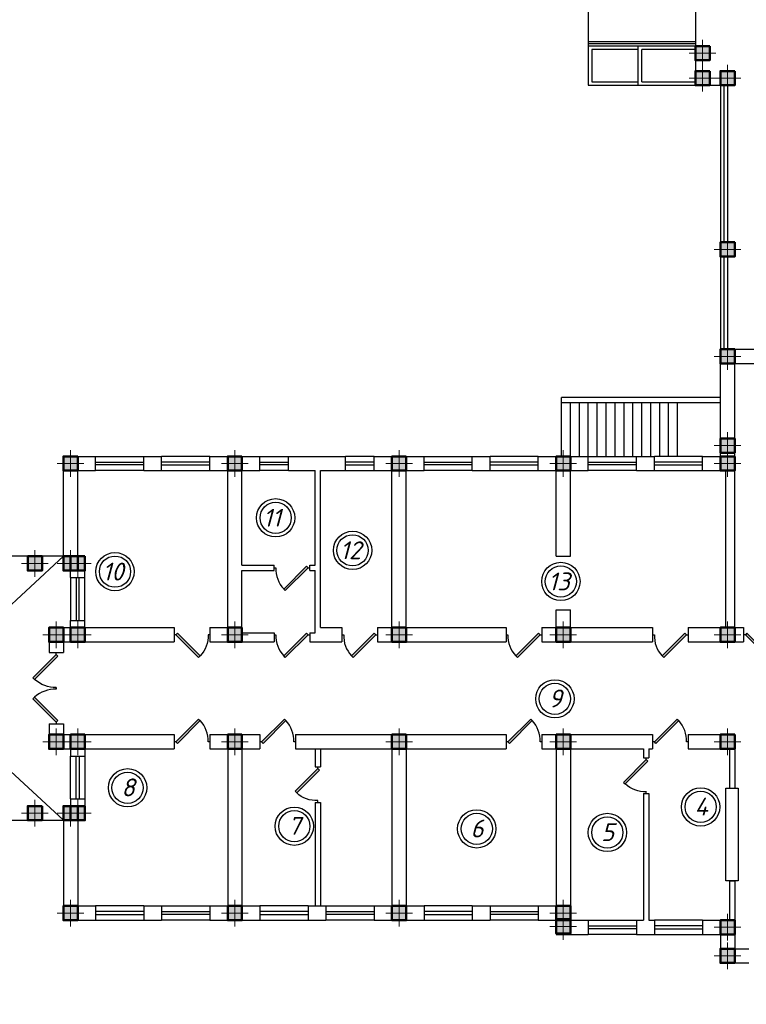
# Model space of a CAD drawing. Header units: millimetres. Extents: x 473009 to 2502882, y 456217 to 1153743.
# Tile 33 of 124: x 1308226 to 1328576, y 473270 to 500867. Entities that reach past the tile are written whole.
import ezdxf

# ---------------------------------------------------------------- set-up
doc = ezdxf.new("R2010")
doc.units = ezdxf.units.MM
doc.layers.add('kolonn', color=7, linetype='Continuous')
doc.styles.add('SPDS1', font='spds.shx', dxfattribs={"width": 0.8})
doc.styles.get("Standard").update_dxf_attribs({"font": 'isocpeui.ttf'})

# ---------------------------------------------------------------- blocks, each defined once
blk = doc.blocks.new('jfgjhsdf')
blk.add_hatch(color=1).paths.add_polyline_path([(-593, 731), (-637, 687), (0, 50), (44, 94)])
at = {"color": 1}
for p, q in [((0, 1000), (0, 950)), ((0, 50), (0, 0))]:
    blk.add_line(p, q, dxfattribs=at)
blk.add_lwpolyline([(0, 50), (-637, 687), (-593, 731), (44, 94), (0, 50)], dxfattribs=at)
blk.add_arc((-33, 130), 821, 87.662, 132.9147, dxfattribs=at)
blk = doc.blocks.new('ghsdd')
at = {"ltscale": 50}
h = blk.add_hatch(color=256, dxfattribs=at)
h.paths.add_polyline_path([(0, 200), (-200, 200), (-200, 0), (0, 0)])
h.paths.add_polyline_path([(200, 0), (200, 200), (0, 200), (0, 0)])
h.paths.add_polyline_path([(0, 0), (-200, 0), (-200, -200), (0, -200)])
h.paths.add_polyline_path([(0, 0), (0, -200), (200, -200), (200, 0)])
at = {"lineweight": 0}
for p, q in [((0, -374), (0, 374)), ((-374, 0), (374, 0))]:
    blk.add_line(p, q, dxfattribs=at)
at = {"lineweight": 50, "ltscale": 50}
blk.add_lwpolyline([(200, 200), (200, -200), (-200, -200), (-200, 200), (200, 200)], dxfattribs=at)

msp = doc.modelspace()

# ---------------------------------------------------------------- linework, layer by layer
for p, q in [((1324150.8, 501228.2), (1324150.8, 499028.2)), ((1327150.8, 500128.2), (1324150.8, 500128.2)), ((1324250.8, 500028.2), (1324250.8, 499128.2)), ((1325550.8, 500028.2), (1324250.8, 500028.2)), ((1327150.8, 500028.2), (1325650.8, 500028.2)), ((1324150.8, 499028.2), (1327150.8, 499028.2)), ((1324250.8, 499128.2), (1325550.8, 499128.2)), ((1325650.8, 499128.2), (1327150.8, 499128.2)), ((1327850.8, 490278.2), (1323400.8, 490278.2)), ((1323400.8, 488628.2), (1323400.8, 490278.2)), ((1327850.8, 490128.2), (1323400.8, 490128.2)), ((1323650.8, 488628.2), (1323650.8, 490128.2)), ((1323900.8, 488628.2), (1323900.8, 490128.2)), ((1324150.8, 488628.2), (1324150.8, 490128.2)), ((1324400.8, 488628.2), (1324400.8, 490128.2)), ((1324650.8, 488628.2), (1324650.8, 490128.2)), ((1324900.8, 488628.2), (1324900.8, 490128.2)), ((1325150.8, 488628.2), (1325150.8, 490128.2)), ((1325400.8, 488628.2), (1325400.8, 490128.2)), ((1325650.8, 488628.2), (1325650.8, 490128.2)), ((1325900.8, 488628.2), (1325900.8, 490128.2)), ((1326150.8, 488628.2), (1326150.8, 490128.2)), ((1326400.8, 488628.2), (1326400.8, 490128.2)), ((1326650.8, 488628.2), (1326650.8, 490128.2))]:
    msp.add_line(p, q)
at = {"color": 1}
for p, q in [((1327150.8, 500248.2), (1324150.8, 500248.2)), ((1327150.8, 500188.2), (1324150.8, 500188.2)), ((1327950.8, 499028.2), (1327950.8, 494628.2)), ((1328050.8, 499028.2), (1328050.8, 494628.2)), ((1327950.8, 494228.2), (1327950.8, 491628.2)), ((1328050.8, 494228.2), (1328050.8, 491628.2)), ((1310350.8, 488628.2), (1311700.8, 488628.2)), ((1313550.8, 488628.2), (1312200.8, 488628.2)), ((1314950.8, 488628.2), (1315750.8, 488628.2)), ((1318150.8, 488628.2), (1317350.8, 488628.2)), ((1319550.8, 488628.2), (1320900.8, 488628.2)), ((1322750.8, 488628.2), (1321400.8, 488628.2)), ((1324150.8, 488628.2), (1325500.8, 488628.2)), ((1327350.8, 488628.2), (1326000.8, 488628.2)), ((1310350.8, 488468.2), (1311700.8, 488468.2)), ((1311700.8, 488388.2), (1310350.8, 488388.2)), ((1311700.8, 488228.2), (1310350.8, 488228.2)), ((1313550.8, 488468.2), (1312200.8, 488468.2)), ((1312200.8, 488388.2), (1313550.8, 488388.2)), ((1312200.8, 488228.2), (1313550.8, 488228.2)), ((1314950.8, 488468.2), (1315750.8, 488468.2)), ((1315750.8, 488388.2), (1314950.8, 488388.2)), ((1315750.8, 488228.2), (1314950.8, 488228.2)), ((1318150.8, 488468.2), (1317350.8, 488468.2)), ((1317350.8, 488388.2), (1318150.8, 488388.2)), ((1317350.8, 488228.2), (1318150.8, 488228.2)), ((1319550.8, 488468.2), (1320900.8, 488468.2)), ((1320900.8, 488388.2), (1319550.8, 488388.2)), ((1320900.8, 488228.2), (1319550.8, 488228.2)), ((1322750.8, 488468.2), (1321400.8, 488468.2)), ((1321400.8, 488388.2), (1322750.8, 488388.2)), ((1321400.8, 488228.2), (1322750.8, 488228.2)), ((1324150.8, 488468.2), (1325500.8, 488468.2)), ((1325500.8, 488388.2), (1324150.8, 488388.2)), ((1325500.8, 488228.2), (1324150.8, 488228.2)), ((1327350.8, 488468.2), (1326000.8, 488468.2)), ((1326000.8, 488388.2), (1327350.8, 488388.2)), ((1326000.8, 488228.2), (1327350.8, 488228.2)), ((1301450.8, 478428.2), (1309450.8, 485828.2)), ((1309450.8, 478428.2), (1301450.8, 485828.2)), ((1309650.8, 485228.2), (1309650.8, 484028.2)), ((1309810.8, 485228.2), (1309810.8, 484028.2)), ((1309890.8, 484028.2), (1309890.8, 485228.2)), ((1310050.8, 484028.2), (1310050.8, 485228.2)), ((1309650.8, 479028.2), (1309650.8, 480228.2)), ((1309810.8, 479028.2), (1309810.8, 480228.2)), ((1309890.8, 480228.2), (1309890.8, 479028.2)), ((1310050.8, 480228.2), (1310050.8, 479028.2)), ((1311700.8, 476028.2), (1310350.8, 476028.2)), ((1311700.8, 475868.2), (1310350.8, 475868.2)), ((1310350.8, 475788.2), (1311700.8, 475788.2)), ((1312200.8, 476028.2), (1313550.8, 476028.2)), ((1312200.8, 475868.2), (1313550.8, 475868.2)), ((1313550.8, 475788.2), (1312200.8, 475788.2)), ((1316300.8, 476028.2), (1314950.8, 476028.2)), ((1316300.8, 475868.2), (1314950.8, 475868.2)), ((1314950.8, 475788.2), (1316300.8, 475788.2)), ((1316800.8, 476028.2), (1318150.8, 476028.2)), ((1316800.8, 475868.2), (1318150.8, 475868.2)), ((1318150.8, 475788.2), (1316800.8, 475788.2)), ((1320900.8, 476028.2), (1319550.8, 476028.2)), ((1320900.8, 475868.2), (1319550.8, 475868.2)), ((1319550.8, 475788.2), (1320900.8, 475788.2)), ((1321400.8, 476028.2), (1322750.8, 476028.2)), ((1321400.8, 475868.2), (1322750.8, 475868.2)), ((1322750.8, 475788.2), (1321400.8, 475788.2)), ((1310350.8, 475628.2), (1311700.8, 475628.2)), ((1313550.8, 475628.2), (1312200.8, 475628.2)), ((1314950.8, 475628.2), (1316300.8, 475628.2)), ((1318150.8, 475628.2), (1316800.8, 475628.2)), ((1319550.8, 475628.2), (1320900.8, 475628.2)), ((1322750.8, 475628.2), (1321400.8, 475628.2)), ((1324150.8, 475628.2), (1325500.8, 475628.2)), ((1327350.8, 475628.2), (1326000.8, 475628.2)), ((1324150.8, 475468.2), (1325500.8, 475468.2)), ((1325500.8, 475388.2), (1324150.8, 475388.2)), ((1325500.8, 475228.2), (1324150.8, 475228.2)), ((1327350.8, 475468.2), (1326000.8, 475468.2)), ((1326000.8, 475388.2), (1327350.8, 475388.2)), ((1326000.8, 475228.2), (1327350.8, 475228.2))]:
    msp.add_line(p, q, dxfattribs=at)
at = {"lineweight": 30}
for p, q in [((1327850.8, 488628.2), (1327850.8, 491628.2)), ((1327850.8, 491628.2), (1329700.8, 491628.2)), ((1328250.8, 483828.2), (1328250.8, 491228.2)), ((1328250.8, 491228.2), (1329700.8, 491228.2)), ((1309450.8, 485428.2), (1309450.8, 488628.2)), ((1309450.8, 488628.2), (1310350.8, 488628.2)), ((1310350.8, 488228.2), (1310350.8, 488628.2)), ((1311700.8, 488228.2), (1311700.8, 488628.2)), ((1311700.8, 488628.2), (1312200.8, 488628.2)), ((1312200.8, 488228.2), (1312200.8, 488628.2)), ((1313550.8, 488228.2), (1313550.8, 488628.2)), ((1313550.8, 488628.2), (1314950.8, 488628.2)), ((1314950.8, 488228.2), (1314950.8, 488628.2)), ((1315750.8, 488228.2), (1315750.8, 488628.2)), ((1315750.8, 488628.2), (1317350.8, 488628.2)), ((1317350.8, 488228.2), (1317350.8, 488628.2)), ((1318150.8, 488228.2), (1318150.8, 488628.2)), ((1318150.8, 488628.2), (1319550.8, 488628.2)), ((1319550.8, 488228.2), (1319550.8, 488628.2)), ((1320900.8, 488228.2), (1320900.8, 488628.2)), ((1320900.8, 488628.2), (1321400.8, 488628.2)), ((1321400.8, 488228.2), (1321400.8, 488628.2)), ((1322750.8, 488228.2), (1322750.8, 488628.2)), ((1322750.8, 488628.2), (1324150.8, 488628.2)), ((1324150.8, 488228.2), (1324150.8, 488628.2)), ((1325500.8, 488228.2), (1325500.8, 488628.2)), ((1325500.8, 488628.2), (1326000.8, 488628.2)), ((1326000.8, 488228.2), (1326000.8, 488628.2)), ((1327350.8, 488228.2), (1327350.8, 488628.2)), ((1327350.8, 488628.2), (1327850.8, 488628.2)), ((1309850.8, 485828.2), (1309850.8, 488228.2)), ((1309850.8, 488228.2), (1310350.8, 488228.2)), ((1311700.8, 488228.2), (1312200.8, 488228.2)), ((1313550.8, 488228.2), (1314050.8, 488228.2)), ((1314050.8, 483828.2), (1314050.8, 488228.2)), ((1314450.8, 488228.2), (1314950.8, 488228.2)), ((1314450.8, 485578.2), (1314450.8, 488228.2)), ((1315750.8, 488228.2), (1316500.8, 488228.2)), ((1316500.8, 485578.2), (1316500.8, 488228.2)), ((1316650.8, 483828.2), (1316650.8, 488228.2)), ((1316650.8, 488228.2), (1317350.8, 488228.2)), ((1318150.8, 488228.2), (1318650.8, 488228.2)), ((1318650.8, 483828.2), (1318650.8, 488228.2)), ((1319050.8, 483828.2), (1319050.8, 488228.2)), ((1319050.8, 488228.2), (1319550.8, 488228.2)), ((1320900.8, 488228.2), (1321400.8, 488228.2)), ((1322750.8, 488228.2), (1323250.8, 488228.2)), ((1323250.8, 485828.2), (1323250.8, 488228.2)), ((1323650.8, 488228.2), (1324150.8, 488228.2)), ((1323650.8, 485828.2), (1323650.8, 488228.2)), ((1325500.8, 488228.2), (1326000.8, 488228.2)), ((1327350.8, 488228.2), (1328000.8, 488228.2)), ((1328000.8, 483828.2), (1328000.8, 488228.2)), ((1309850.8, 485828.2), (1310050.8, 485828.2)), ((1310050.8, 485228.2), (1310050.8, 485828.2)), ((1323250.8, 485828.2), (1323650.8, 485828.2)), ((1314450.8, 485578.2), (1315350.8, 485578.2)), ((1315350.8, 485428.2), (1315350.8, 485578.2)), ((1316350.8, 485428.2), (1316350.8, 485578.2)), ((1316350.8, 485578.2), (1316500.8, 485578.2)), ((1309450.8, 485428.2), (1309650.8, 485428.2)), ((1309650.8, 485228.2), (1309650.8, 485428.2)), ((1309650.8, 485228.2), (1310050.8, 485228.2)), ((1314450.8, 483678.2), (1314450.8, 485428.2)), ((1314450.8, 485428.2), (1315350.8, 485428.2)), ((1316350.8, 485428.2), (1316500.8, 485428.2)), ((1316500.8, 483678.2), (1316500.8, 485428.2)), ((1323250.8, 483828.2), (1323250.8, 484328.2)), ((1323250.8, 484328.2), (1323650.8, 484328.2)), ((1323650.8, 483828.2), (1323650.8, 484328.2)), ((1309050.8, 483828.2), (1309050.8, 483128.2)), ((1309050.8, 483828.2), (1309650.8, 483828.2)), ((1309650.8, 483828.2), (1309650.8, 484028.2)), ((1309650.8, 484028.2), (1310050.8, 484028.2)), ((1310050.8, 483828.2), (1310050.8, 484028.2)), ((1310050.8, 483828.2), (1312550.8, 483828.2)), ((1312550.8, 483828.2), (1312550.8, 483428.2)), ((1313550.8, 483828.2), (1313550.8, 483428.2)), ((1313550.8, 483828.2), (1314050.8, 483828.2)), ((1316650.8, 483828.2), (1317250.8, 483828.2)), ((1317250.8, 483828.2), (1317250.8, 483428.2)), ((1318250.8, 483828.2), (1318250.8, 483428.2)), ((1318250.8, 483828.2), (1318650.8, 483828.2)), ((1319050.8, 483828.2), (1321850.8, 483828.2)), ((1321850.8, 483828.2), (1321850.8, 483428.2)), ((1322850.8, 483828.2), (1322850.8, 483428.2)), ((1322850.8, 483828.2), (1323250.8, 483828.2)), ((1323650.8, 483828.2), (1325950.8, 483828.2)), ((1325950.8, 483828.2), (1325950.8, 483428.2)), ((1326950.8, 483828.2), (1326950.8, 483428.2)), ((1326950.8, 483828.2), (1328000.8, 483828.2)), ((1328250.8, 483828.2), (1328500.8, 483828.2)), ((1328500.8, 483828.2), (1328500.8, 483428.2)), ((1314450.8, 483678.2), (1315350.8, 483678.2)), ((1315350.8, 483678.2), (1315350.8, 483428.2)), ((1316350.8, 483678.2), (1316350.8, 483428.2)), ((1316350.8, 483678.2), (1316500.8, 483678.2)), ((1309450.8, 483428.2), (1309450.8, 483128.2)), ((1309450.8, 483428.2), (1312550.8, 483428.2)), ((1313550.8, 483428.2), (1315350.8, 483428.2)), ((1316350.8, 483428.2), (1317250.8, 483428.2)), ((1318250.8, 483428.2), (1321850.8, 483428.2)), ((1322850.8, 483428.2), (1325950.8, 483428.2)), ((1326950.8, 483428.2), (1328500.8, 483428.2)), ((1309050.8, 483128.2), (1309450.8, 483128.2)), ((1309050.8, 481128.2), (1309450.8, 481128.2)), ((1309050.8, 481128.2), (1309050.8, 480428.2)), ((1309450.8, 481128.2), (1309450.8, 480828.2)), ((1309450.8, 480828.2), (1312550.8, 480828.2)), ((1312550.8, 480828.2), (1312550.8, 480428.2)), ((1313550.8, 480828.2), (1313550.8, 480428.2)), ((1313550.8, 480828.2), (1314950.8, 480828.2)), ((1314950.8, 480828.2), (1314950.8, 480428.2)), ((1315950.8, 480828.2), (1315950.8, 480428.2)), ((1315950.8, 480828.2), (1321850.8, 480828.2)), ((1321850.8, 480828.2), (1321850.8, 480428.2)), ((1322850.8, 480828.2), (1322850.8, 480428.2)), ((1322850.8, 480828.2), (1325950.8, 480828.2)), ((1325950.8, 480828.2), (1325950.8, 480428.2)), ((1326950.8, 480828.2), (1326950.8, 480428.2)), ((1326950.8, 480828.2), (1328250.8, 480828.2)), ((1328250.8, 480828.2), (1328250.8, 479328.2)), ((1309050.8, 480428.2), (1309650.8, 480428.2)), ((1309650.8, 480428.2), (1309650.8, 480228.2)), ((1309650.8, 480228.2), (1310050.8, 480228.2)), ((1310050.8, 480428.2), (1310050.8, 480228.2)), ((1310050.8, 480428.2), (1312550.8, 480428.2)), ((1313550.8, 480428.2), (1314050.8, 480428.2)), ((1314050.8, 480428.2), (1314050.8, 476028.2)), ((1314450.8, 480428.2), (1314450.8, 476028.2)), ((1314450.8, 480428.2), (1314950.8, 480428.2)), ((1315950.8, 480428.2), (1318650.8, 480428.2)), ((1316500.8, 480428.2), (1316500.8, 479928.2)), ((1316650.8, 480428.2), (1316650.8, 479928.2)), ((1318650.8, 480428.2), (1318650.8, 476028.2)), ((1319050.8, 480428.2), (1319050.8, 476028.2)), ((1319050.8, 480428.2), (1321850.8, 480428.2)), ((1322850.8, 480428.2), (1323250.8, 480428.2)), ((1323250.8, 480428.2), (1323250.8, 476028.2)), ((1323650.8, 480428.2), (1323650.8, 475628.2)), ((1323650.8, 480428.2), (1325700.8, 480428.2)), ((1325700.8, 480428.2), (1325700.8, 480178.2)), ((1325850.8, 480428.2), (1325850.8, 480178.2)), ((1325850.8, 480428.2), (1325950.8, 480428.2)), ((1326950.8, 480428.2), (1328250.8, 480428.2)), ((1328100.8, 480428.2), (1328100.8, 479328.2)), ((1316500.8, 479928.2), (1316650.8, 479928.2)), ((1325700.8, 480178.2), (1325850.8, 480178.2)), ((1325700.8, 479178.2), (1325850.8, 479178.2)), ((1325700.8, 479178.2), (1325700.8, 475628.2)), ((1325850.8, 479178.2), (1325850.8, 475628.2)), ((1328100.8, 479328.2), (1328250.8, 479328.2)), ((1309450.8, 478828.2), (1309450.8, 475628.2)), ((1309450.8, 478828.2), (1309650.8, 478828.2)), ((1309650.8, 479028.2), (1310050.8, 479028.2)), ((1309650.8, 479028.2), (1309650.8, 478828.2)), ((1310050.8, 479028.2), (1310050.8, 478428.2)), ((1316500.8, 478928.2), (1316650.8, 478928.2)), ((1316500.8, 478928.2), (1316500.8, 476028.2)), ((1316650.8, 478928.2), (1316650.8, 476028.2)), ((1309850.8, 478428.2), (1309850.8, 476028.2)), ((1309850.8, 478428.2), (1310050.8, 478428.2)), ((1328100.8, 476728.2), (1328250.8, 476728.2)), ((1328100.8, 476728.2), (1328100.8, 475628.2)), ((1328250.8, 476728.2), (1328250.8, 474828.2)), ((1309850.8, 476028.2), (1310350.8, 476028.2)), ((1310350.8, 476028.2), (1310350.8, 475628.2)), ((1311700.8, 476028.2), (1311700.8, 475628.2)), ((1311700.8, 476028.2), (1312200.8, 476028.2)), ((1312200.8, 476028.2), (1312200.8, 475628.2)), ((1313550.8, 476028.2), (1313550.8, 475628.2)), ((1313550.8, 476028.2), (1314050.8, 476028.2)), ((1314450.8, 476028.2), (1314950.8, 476028.2)), ((1314950.8, 476028.2), (1314950.8, 475628.2)), ((1316300.8, 476028.2), (1316300.8, 475628.2)), ((1316300.8, 476028.2), (1316800.8, 476028.2)), ((1316800.8, 476028.2), (1316800.8, 475628.2)), ((1318150.8, 476028.2), (1318150.8, 475628.2)), ((1318150.8, 476028.2), (1318650.8, 476028.2)), ((1319050.8, 476028.2), (1319550.8, 476028.2)), ((1319550.8, 476028.2), (1319550.8, 475628.2)), ((1320900.8, 476028.2), (1320900.8, 475628.2)), ((1320900.8, 476028.2), (1321400.8, 476028.2)), ((1321400.8, 476028.2), (1321400.8, 475628.2)), ((1322750.8, 476028.2), (1322750.8, 475628.2)), ((1322750.8, 476028.2), (1323250.8, 476028.2)), ((1309450.8, 475628.2), (1310350.8, 475628.2)), ((1311700.8, 475628.2), (1312200.8, 475628.2)), ((1313550.8, 475628.2), (1314950.8, 475628.2)), ((1316300.8, 475628.2), (1316800.8, 475628.2)), ((1318150.8, 475628.2), (1319550.8, 475628.2)), ((1320900.8, 475628.2), (1321400.8, 475628.2)), ((1322750.8, 475628.2), (1323250.8, 475628.2)), ((1323250.8, 475628.2), (1323250.8, 475228.2)), ((1323650.8, 475628.2), (1324150.8, 475628.2)), ((1324150.8, 475628.2), (1324150.8, 475228.2)), ((1325500.8, 475628.2), (1325500.8, 475228.2)), ((1325500.8, 475628.2), (1325700.8, 475628.2)), ((1325850.8, 475628.2), (1326000.8, 475628.2)), ((1326000.8, 475628.2), (1326000.8, 475228.2)), ((1327350.8, 475628.2), (1327350.8, 475228.2)), ((1327350.8, 475628.2), (1328250.8, 475628.2)), ((1323250.8, 475228.2), (1324150.8, 475228.2)), ((1325500.8, 475228.2), (1326000.8, 475228.2)), ((1327350.8, 475228.2), (1327850.8, 475228.2)), ((1327850.8, 475228.2), (1327850.8, 474428.2)), ((1328250.8, 474828.2), (1328650.8, 474828.2)), ((1327850.8, 474428.2), (1328650.8, 474428.2))]:
    msp.add_line(p, q, dxfattribs=at)
for points in [[(1303750.8, 508628.2), (1327850.8, 508628.2), (1327850.8, 504228.2), (1327150.8, 504228.2), (1327150.8, 499028.2), (1327850.8, 499028.2), (1327850.8, 491628.2)], [(1325550.8, 499028.2), (1325550.8, 500128.2)], [(1325650.8, 499128.2), (1325650.8, 500028.2)]]:
    msp.add_lwpolyline(points)
for points in [[(1327550.8, 500128.2), (1327150.8, 500128.2), (1327150.8, 499728.2), (1327550.8, 499728.2)], [(1327550.8, 499428.2), (1327150.8, 499428.2), (1327150.8, 499028.2), (1327550.8, 499028.2)], [(1328250.8, 499428.2), (1327850.8, 499428.2), (1327850.8, 499028.2), (1328250.8, 499028.2)], [(1328250.8, 494628.2), (1327850.8, 494628.2), (1327850.8, 494228.2), (1328250.8, 494228.2)]]:
    msp.add_lwpolyline(points, close=True, dxfattribs=at)
at = {"color": 1}
msp.add_lwpolyline([(1309450.8, 485828.2), (1301450.8, 485828.2), (1301450.8, 478428.2), (1309450.8, 478428.2)], dxfattribs=at)
msp.add_lwpolyline([(1328000.8, 479328.2), (1328350.8, 479328.2), (1328350.8, 476728.2), (1328000.8, 476728.2)], close=True)
for centre, radius in [((1315394.1, 486905.5), 537), ((1315394.1, 486905.5), 437), ((1317548.5, 485993.8), 537), ((1317548.5, 485993.8), 437), ((1310893.8, 485396.6), 537), ((1310893.8, 485396.6), 437), ((1323381.7, 485121.1), 537), ((1323381.7, 485121.1), 437), ((1323215, 481832), 537), ((1323215, 481832), 437), ((1311246.7, 479338.9), 537), ((1311246.7, 479338.9), 437), ((1327297.7, 478803.1), 537), ((1327297.7, 478803.1), 437), ((1315917.3, 478261.4), 537), ((1315917.3, 478261.4), 437), ((1321026.5, 478188), 537), ((1321026.5, 478188), 437), ((1324684.3, 478085.9), 537), ((1324684.3, 478085.9), 437)]:
    msp.add_circle(centre, radius, dxfattribs=at)

# ---------------------------------------------------------------- block references
for p, rotation in [((1316350.8, 485503.2), 90), ((1316350.8, 483628.2), 90), ((1318250.8, 483628.2), 90), ((1322850.8, 483628.2), 90), ((1326950.8, 483628.2), 90), ((1312550.8, 480628.2), 270), ((1314950.8, 480628.2), 270), ((1321850.8, 480628.2), 270), ((1325950.8, 480628.2), 270)]:
    msp.add_blockref('jfgjhsdf', p, dxfattribs=dict(rotation=rotation))
at = {"xscale": -1}
for p, rotation in [((1312550.8, 483628.2), 270), ((1328500.8, 483628.2), 270), ((1316575.8, 479928.2), 180), ((1325775.8, 480178.2), 180)]:
    msp.add_blockref('jfgjhsdf', p, dxfattribs=dict(at, rotation=rotation))
at = {"xscale": -1.025641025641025, "yscale": 1.025641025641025, "zscale": 1.025641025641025, "rotation": 180}
msp.add_blockref('jfgjhsdf', (1309250.8, 483128.2), dxfattribs=at)
at = {"xscale": 1.025641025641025, "yscale": 1.025641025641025, "zscale": 1.025641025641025}
msp.add_blockref('jfgjhsdf', (1309250.8, 481128.2), dxfattribs=at)
at = {"layer": 'kolonn'}
for p in [(1327350.8, 499928.2), (1327350.8, 499228.2), (1328050.8, 499228.2), (1328050.8, 494428.2), (1328050.8, 491428.2), (1328050.8, 488928.2), (1309650.8, 488428.2), (1314250.8, 488428.2), (1318850.8, 488428.2), (1323450.8, 488428.2), (1328050.8, 488428.2), (1308650.8, 485628.2), (1309650.8, 485628.2), (1309850.8, 485628.2), (1309250.8, 483628.2), (1309850.8, 483628.2), (1314250.8, 483628.2), (1318850.8, 483628.2), (1323450.8, 483628.2), (1328050.8, 483628.2), (1309250.8, 480628.2), (1309850.8, 480628.2), (1314250.8, 480628.2), (1318850.8, 480628.2), (1323450.8, 480628.2), (1328050.8, 480628.2), (1308650.8, 478628.2), (1309650.8, 478628.2), (1309850.8, 478628.2), (1309650.8, 475828.2), (1314250.8, 475828.2), (1318850.8, 475828.2), (1323450.8, 475828.2), (1323450.8, 475454.6), (1328050.8, 475428.2), (1328050.8, 474628.2)]:
    msp.add_blockref('ghsdd', p, dxfattribs=at)

# ---------------------------------------------------------------- texts
at = {"color": 1}
for s, p in [('11', (1315041.9, 486657.5)), ('12', (1317196.3, 485745.8)), ('10', (1310541.6, 485148.5)), ('13', (1323029.6, 484873.1)), ('9', (1323041, 481592.5)), ('8', (1311072.7, 479099.4)), ('4', (1327123.8, 478563.5)), ('7', (1315743.3, 478021.8)), ('6', (1320852.5, 477948.4)), ('5', (1324510.4, 477846.4))]:
    msp.add_text(s, height=500, dxfattribs=at).set_placement(p)
at = {"color": 7, "ltscale": 2, "insert": (513015.9, 476034.8), "char_height": 250, "width": 17719.705, "attachment_point": 4, "line_spacing_factor": 1.44, "style": 'SPDS1'}
msp.add_mtext('\\pi7954.85267;{\\L\\C256;Общие данные\\P\\pi0;\\l    1.Настоящий проект электроосвещения и электрооборудования здания выполнен на основании следующих исходных данных разделов: АР, ОВ, ОС, ТХ. \\PВРУ-1- Ру =116,2кВт; \\P             Рр =98,7кВт.\\P    2.Проектом предусмотрено рабочее (общее, местное) ремонтное и аварийное освещение.\\P    3.Общее рабочее освещение предусматривается стационарными светодиодными светильниками. Выбор типа светильников производился в соответствии с назначением помещений, характеристикой среды и требованиями архитектурного оформления.\\P   4.Освещенность помещений принята согласно нормам и правилам КМК2.01.05-98.\\P   5.Управление рабочим освещением осуществляется выключателями, установленными по месту в помещениях .\\P   6.Аварийное освещение предусматривается по линиям проходов и выходов из здания. Светильники аварийного освещения выделяются из числа светильников общего рабочего освещения и питаются от сети аварийного освещения.\\P   7.Включение светильников общего и аварийного освещения раздельное.\\P  8.Групповая осветительная сеть выполняется кабелем марки ВВГнг-0,66  в ПВХ гофротрубе за подвесным потолком, в плитах перекрытий.   \\P     9.Силовыми электроприемниками являются  технологическое,  сантехническое оборудование. Номинальная мощность установленных электроприемников принята в соответствии с заданиями технологической, вентиляционной частей проекта. \\PРасчетная мощность силовых электроприемников определена методом коэффициентов спроса по характерным группам электроприемников (на основании рекомендаций КМК). . Отключение общей вентиляции при пожаре осуществляется поступлением сигнала на магнитный пускатель "МП".\\P     10.Силовая распределительная сеть выполняется кабелем ВВГнг, проложенная за подвесным потолком в ПВХ гофротрубе и скрыто в ПВХ трубе под слоем штукатурки. \\P     11.Силовые распределительные пункты приняты с автоматическими выключателями на отходящих линиях. Щиты принять навесными. В качестве главного распределительного щита принята панель ПР. Магистральные сети выполняются кабелем марки ВВГнг, проложенные в гофрированных трубах ПВХ, на скобах.\\P    12.Для защиты от поражения электрическим током предусматривается следующие виды заземления :\\P     Заземление всех корпусов электроприемников выполняется в однофазной сети третьим  заземляющим проводом,в трехфазной-пятым заземляющим проводом.\\PВ проекте принята система заземления TN-S. Ввод в здание должен быть предусмотрен пятижильным кабелем. Пятая жила соединяется с заземленной нейтралью источника.\\P    13. Опасные зоны на объекте отсутствуют\\C5;.\\P    }14. {\\C256;Монтаж выполнить в соответствии с ПУЭ и КМК3.05.06-97.}', dxfattribs=at)

doc.saveas('drawing.dxf')
